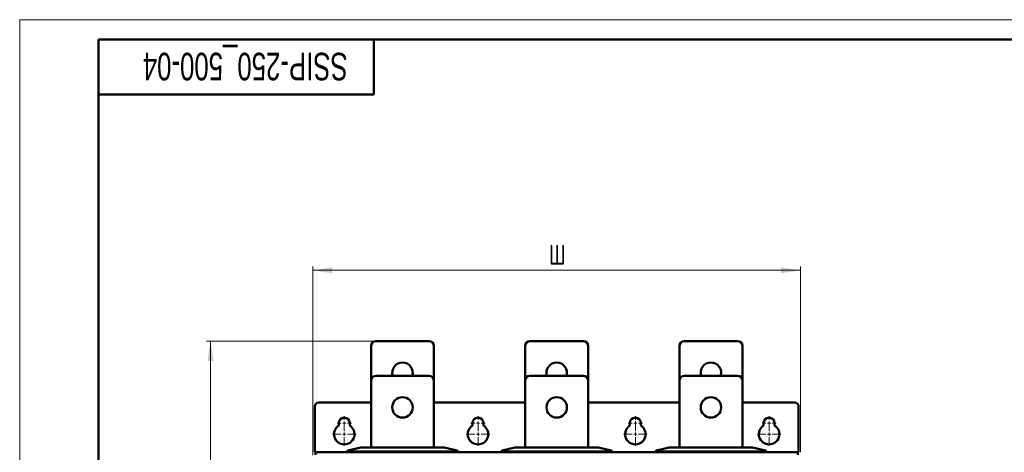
# Model space of a CAD drawing. Header units: millimetres. Extents: x 0 to 594, y 0 to 420.
# Tile 11 of 13: x 0 to 250, y 310 to 420. Entities that reach past the tile are written whole.
import ezdxf

# ---------------------------------------------------------------- set-up
doc = ezdxf.new("R2010")
doc.units = ezdxf.units.MM
doc.layers.add('ОСЕВЫЕ', color=7, linetype='Continuous')
doc.styles.add('SLDTEXTSTYLE0', font='TXT', dxfattribs={"width": 0.7, "bigfont": 'bigfont'})
doc.styles.add('SLDTEXTSTYLE1', font='TXT', dxfattribs={"width": 0.7})
doc.dimstyles.new('SLDDIMSTYLE0', dxfattribs={"dimtxt": 5, "dimasz": 5, "dimexe": 0, "dimexo": 0.0625, "dimgap": 1.25, "dimtad": 2, "dimdec": 1, "dimlfac": 2.5, "dimrnd": 1e-09, "dimzin": 12, "dimdsep": 46, "dimtxsty": 'SLDTEXTSTYLE1', "dimsah": 1, "dimcen": 0.09, "dimadec": 0, "dimazin": 3, "dimtfac": 1, "dimtdec": 3, "dimtofl": 0, "dimtmove": 0, "dimatfit": 3, "dimfxl": 0, "dimfrac": 2, "dimtolj": 1, "dimtzin": 12, "dimarcsym": 0})

# ---------------------------------------------------------------- blocks, each defined once
blk = doc.blocks.new('_D')
at = {"color": 7, "linetype": 'Continuous', "lineweight": 0}
for p, q in [((74.5, 309.43), (74.5, 357.39)), ((74.5, 356.39), (198.48, 356.39)), ((198.48, 310.2), (198.48, 357.39))]:
    blk.add_line(p, q, dxfattribs=at)
at = {"color": 7, "linetype": 'Continuous', "lineweight": 18}
for points in [[(74.5, 356.39), (79.5, 355.62), (79.5, 357.15)], [(198.48, 356.39), (193.48, 357.15), (193.48, 355.62)]]:
    blk.add_solid(points, dxfattribs=at)
at = {"color": 7, "linetype": 'Continuous', "lineweight": 18, "insert": (134.53, 362.83), "char_height": 5, "attachment_point": 1, "style": 'SLDTEXTSTYLE0'}
blk.add_mtext('Ш', dxfattribs=at)
blk = doc.blocks.new('_D_1')
at = {"color": 7, "linetype": 'Continuous', "lineweight": 0}
for p, q in [((90.49, 338.39), (47.5, 338.39)), ((48.5, 114.39), (48.5, 338.39)), ((90.49, 114.39), (47.5, 114.39))]:
    blk.add_line(p, q, dxfattribs=at)
at = {"color": 7, "linetype": 'Continuous', "lineweight": 18}
for points in [[(48.5, 338.39), (47.73, 333.39), (49.27, 333.39)], [(48.5, 114.39), (49.27, 119.39), (47.73, 119.39)]]:
    blk.add_solid(points, dxfattribs=at)
at = {"color": 7, "linetype": 'Continuous', "lineweight": 18, "insert": (42.05, 224.78), "char_height": 5, "attachment_point": 1, "rotation": 90, "style": 'SLDTEXTSTYLE0'}
blk.add_mtext('В', dxfattribs=at)
blk = doc.blocks.new('SW_CENTERMARKSYMBOL_0')
at = {"color": 0, "linetype": 'Continuous', "lineweight": 18}
for p, q in [((-0.8, 0), (-1.8, 0)), ((0, 0), (-0.4, 0)), ((0, 0.8), (0, 1.8)), ((0, 0), (0, 0.4)), ((0, 0), (0, -0.4)), ((0, 0), (0.4, 0)), ((0.8, 0), (1.8, 0)), ((0, -0.8), (0, -1.8))]:
    blk.add_line(p, q, dxfattribs=at)
blk = doc.blocks.new('SW_CENTERMARKSYMBOL_1')
at = {"color": 0, "linetype": 'Continuous', "lineweight": 18}
for p, q in [((0, 0.8), (0, 3)), ((-0.8, 0), (-3, 0)), ((0, 0), (-0.4, 0)), ((0, 0), (0, 0.4)), ((0, 0), (0, -0.4)), ((0, 0), (0.4, 0)), ((0.8, 0), (3, 0)), ((0, -0.8), (0, -3))]:
    blk.add_line(p, q, dxfattribs=at)
blk = doc.blocks.new('SW_CENTERMARKSYMBOL_2')
at = {"color": 0, "linetype": 'Continuous', "lineweight": 18}
for p, q in [((-0.8, 0), (-1.8, 0)), ((0, 0), (-0.4, 0)), ((0, 0.8), (0, 1.8)), ((0, 0), (0, 0.4)), ((0, 0), (0, -0.4)), ((0, 0), (0.4, 0)), ((0.8, 0), (1.8, 0)), ((0, -0.8), (0, -1.8))]:
    blk.add_line(p, q, dxfattribs=at)
blk = doc.blocks.new('SW_CENTERMARKSYMBOL_3')
at = {"color": 0, "linetype": 'Continuous', "lineweight": 18}
for p, q in [((0, 0.8), (0, 3)), ((-0.8, 0), (-3, 0)), ((0, 0), (-0.4, 0)), ((0, 0), (0, 0.4)), ((0, 0), (0, -0.4)), ((0, 0), (0.4, 0)), ((0.8, 0), (3, 0)), ((0, -0.8), (0, -3))]:
    blk.add_line(p, q, dxfattribs=at)
blk = doc.blocks.new('SW_CENTERMARKSYMBOL_4')
at = {"color": 0, "linetype": 'Continuous', "lineweight": 18}
for p, q in [((-0.8, 0), (-1.8, 0)), ((0, 0), (-0.4, 0)), ((0, 0.8), (0, 1.8)), ((0, 0), (0, 0.4)), ((0, 0), (0, -0.4)), ((0, 0), (0.4, 0)), ((0.8, 0), (1.8, 0)), ((0, -0.8), (0, -1.8))]:
    blk.add_line(p, q, dxfattribs=at)
blk = doc.blocks.new('SW_CENTERMARKSYMBOL_5')
at = {"color": 0, "linetype": 'Continuous', "lineweight": 18}
for p, q in [((0, 0.8), (0, 3)), ((-0.8, 0), (-3, 0)), ((0, 0), (-0.4, 0)), ((0, 0), (0, 0.4)), ((0, 0), (0, -0.4)), ((0, 0), (0.4, 0)), ((0.8, 0), (3, 0)), ((0, -0.8), (0, -3))]:
    blk.add_line(p, q, dxfattribs=at)
blk = doc.blocks.new('SW_CENTERMARKSYMBOL_6')
at = {"color": 0, "linetype": 'Continuous', "lineweight": 18}
for p, q in [((-0.8, 0), (-1.8, 0)), ((0, 0), (-0.4, 0)), ((0, 0.8), (0, 1.8)), ((0, 0), (0, 0.4)), ((0, 0), (0, -0.4)), ((0, 0), (0.4, 0)), ((0.8, 0), (1.8, 0)), ((0, -0.8), (0, -1.8))]:
    blk.add_line(p, q, dxfattribs=at)
blk = doc.blocks.new('SW_CENTERMARKSYMBOL_7')
at = {"color": 0, "linetype": 'Continuous', "lineweight": 18}
for p, q in [((0, 0.8), (0, 3)), ((-0.8, 0), (-3, 0)), ((0, 0), (-0.4, 0)), ((0, 0), (0, 0.4)), ((0, 0), (0, -0.4)), ((0, 0), (0.4, 0)), ((0.8, 0), (3, 0)), ((0, -0.8), (0, -3))]:
    blk.add_line(p, q, dxfattribs=at)

msp = doc.modelspace()

# ---------------------------------------------------------------- linework, layer by layer
at = {"color": 7, "linetype": 'Continuous', "lineweight": 50}
for p, q in [((589, 415), (20, 415)), ((20, 415), (20, 5)), ((90, 401), (90, 415)), ((20, 401), (90, 401)), ((104.099, 338.385), (90.499, 338.385)), ((143.299, 338.385), (129.699, 338.385)), ((182.499, 338.385), (168.899, 338.385)), ((89.299, 337.185), (89.299, 328.385)), ((105.299, 328.385), (105.299, 337.185)), ((128.499, 337.185), (128.499, 328.385)), ((144.499, 328.385), (144.499, 337.185)), ((167.699, 337.185), (167.699, 328.385)), ((183.699, 328.385), (183.699, 337.185)), ((89.299, 328.385), (89.299, 311.385)), ((104.099, 329.585), (90.499, 329.585)), ((105.299, 311.385), (105.299, 328.385)), ((128.499, 328.385), (128.499, 311.385)), ((143.299, 329.585), (129.699, 329.585)), ((144.499, 311.385), (144.499, 328.385)), ((167.699, 328.385), (167.699, 311.385)), ((182.499, 329.585), (168.899, 329.585)), ((183.699, 311.385), (183.699, 328.385)), ((74.999, 321.785), (74.999, 310.185)), ((89.299, 322.785), (75.999, 322.785)), ((128.499, 322.785), (105.299, 322.785)), ((167.699, 322.785), (144.499, 322.785)), ((196.999, 322.785), (183.699, 322.785)), ((197.999, 310.185), (197.999, 321.785)), ((81.099, 316.976), (81.099, 317.585)), ((83.899, 317.585), (83.899, 316.976)), ((115.099, 316.976), (115.099, 317.585)), ((117.899, 317.585), (117.899, 316.976)), ((155.099, 316.976), (155.099, 317.585)), ((157.899, 317.585), (157.899, 316.976)), ((189.099, 316.976), (189.099, 317.585)), ((191.899, 317.585), (191.899, 316.976)), ((83.299, 310.538), (83.299, 310.185)), ((86.692, 311.384), (83.433, 310.617)), ((107.892, 311.385), (86.706, 311.385)), ((111.165, 310.617), (107.906, 311.384)), ((111.299, 310.185), (111.299, 310.538)), ((122.499, 310.538), (122.499, 310.185)), ((125.892, 311.384), (122.633, 310.617)), ((147.092, 311.385), (125.906, 311.385)), ((150.365, 310.617), (147.106, 311.384)), ((150.499, 310.185), (150.499, 310.538)), ((161.699, 310.538), (161.699, 310.185)), ((165.092, 311.384), (161.833, 310.617)), ((186.292, 311.385), (165.106, 311.385)), ((189.565, 310.617), (186.306, 311.384)), ((189.699, 310.185), (189.699, 310.538)), ((75.262, 310.185), (74.999, 310.185)), ((197.736, 310.185), (75.262, 310.185)), ((95.81, 310.185), (95.81, 310.225)), ((95.949, 310.225), (95.81, 310.225)), ((95.949, 310.185), (95.949, 310.225)), ((96.033, 310.185), (96.033, 310.225)), ((98.477, 310.225), (97.15, 310.225)), ((98.477, 310.185), (98.477, 310.225)), ((135.288, 310.185), (135.288, 310.225)), ((135.399, 310.185), (135.399, 310.225)), ((135.483, 310.225), (135.399, 310.225)), ((135.483, 310.185), (135.483, 310.225)), ((135.72, 310.185), (135.72, 310.225)), ((136.481, 310.185), (136.481, 310.225)), ((137.621, 310.185), (137.621, 310.225)), ((137.677, 310.185), (137.677, 310.225)), ((174.321, 310.185), (174.321, 310.225)), ((174.508, 310.225), (174.321, 310.225)), ((174.508, 310.185), (174.508, 310.225)), ((176.722, 310.225), (174.508, 310.225)), ((176.722, 310.185), (176.722, 310.225)), ((176.933, 310.225), (176.722, 310.225)), ((176.933, 310.185), (176.933, 310.225)), ((197.999, 310.185), (197.736, 310.185))]:
    msp.add_line(p, q, dxfattribs=at)
at = {"color": 9, "linetype": 'Continuous', "lineweight": 18}
for p, q in [((83.447, 310.617), (86.706, 311.384)), ((110.899, 310.595), (83.699, 310.595)), ((83.699, 310.536), (83.699, 310.595)), ((83.699, 310.536), (110.899, 310.536)), ((83.699, 310.185), (83.699, 310.536)), ((86.706, 311.385), (86.706, 311.384)), ((86.706, 311.384), (107.892, 311.384)), ((107.892, 311.384), (107.892, 311.385)), ((107.892, 311.384), (111.151, 310.617)), ((110.899, 310.595), (110.899, 310.536)), ((110.899, 310.536), (110.899, 310.185)), ((122.647, 310.617), (125.906, 311.384)), ((150.099, 310.595), (122.899, 310.595)), ((122.899, 310.536), (122.899, 310.595)), ((122.899, 310.185), (122.899, 310.536)), ((122.899, 310.536), (150.099, 310.536)), ((125.906, 311.385), (125.906, 311.384)), ((125.906, 311.384), (147.092, 311.384)), ((147.092, 311.384), (147.092, 311.385)), ((147.092, 311.384), (150.351, 310.617)), ((150.099, 310.595), (150.099, 310.536)), ((150.099, 310.536), (150.099, 310.185)), ((161.847, 310.617), (165.106, 311.384)), ((189.299, 310.595), (162.099, 310.595)), ((162.099, 310.536), (162.099, 310.595)), ((162.099, 310.185), (162.099, 310.536)), ((162.099, 310.536), (189.299, 310.536)), ((165.106, 311.385), (165.106, 311.384)), ((165.106, 311.384), (186.292, 311.384)), ((186.292, 311.384), (186.292, 311.385)), ((186.292, 311.384), (189.551, 310.617)), ((189.299, 310.595), (189.299, 310.536)), ((189.299, 310.536), (189.299, 310.185)), ((97.15, 310.225), (97.15, 310.185))]:
    msp.add_line(p, q, dxfattribs=at)
at = {"color": 7, "linetype": 'Continuous', "lineweight": 50, "flags": 128}
for points in [[(83.299, 310.538), (83.3, 310.548), (83.301, 310.55)], [(111.299, 310.538), (111.298, 310.548), (111.298, 310.55)], [(122.499, 310.538), (122.5, 310.548), (122.501, 310.55)], [(150.499, 310.538), (150.498, 310.548), (150.498, 310.55)], [(161.699, 310.538), (161.7, 310.548), (161.701, 310.55)], [(189.699, 310.538), (189.698, 310.548), (189.698, 310.55)]]:
    msp.add_lwpolyline(points, dxfattribs=at)
at = {"color": 7, "linetype": 'Continuous', "lineweight": 50}
for centre in [(97.299, 321.585), (136.499, 321.585), (175.699, 321.585)]:
    msp.add_circle(centre, 2.6, dxfattribs=at)
for centre, radius, start, end in [((90.499, 337.185), 1.2, 90, 180), ((104.099, 337.185), 1.2, 0, 90), ((129.699, 337.185), 1.2, 90, 180), ((143.299, 337.185), 1.2, 0, 90), ((168.899, 337.185), 1.2, 90, 180), ((182.499, 337.185), 1.2, 360, 90), ((97.299, 330.385), 2.6, 90, 197.92021), ((97.299, 330.385), 2.6, 342.07979, 90), ((136.499, 330.385), 2.6, 90, 197.92021), ((136.499, 330.385), 2.6, 342.07979, 90), ((175.699, 330.385), 2.6, 90, 197.92021), ((175.699, 330.385), 2.6, 342.07979, 90), ((90.499, 328.385), 1.2, 90, 180), ((104.099, 328.385), 1.2, 0, 90), ((129.699, 328.385), 1.2, 90, 180), ((143.299, 328.385), 1.2, 0, 90), ((168.899, 328.385), 1.2, 90, 180), ((182.499, 328.385), 1.2, 0, 90), ((75.999, 321.785), 1, 90, 180), ((196.999, 321.785), 1, 0, 90), ((82.499, 317.585), 1.4, 0, 180), ((116.499, 317.585), 1.4, 0, 180), ((156.499, 317.585), 1.4, 360, 180), ((190.499, 317.585), 1.4, 0, 180), ((82.499, 314.785), 2.6, 122.57897, 57.42103), ((116.499, 314.785), 2.6, 122.57897, 57.42103), ((156.499, 314.785), 2.6, 122.57897, 57.42103), ((190.499, 314.785), 2.6, 122.57897, 57.42103), ((83.359, 310.538), 0.06, 103.24052, 131.47514), ((86.706, 311.325), 0.06, 90, 103.24052), ((107.892, 311.325), 0.06, 76.75948, 90), ((111.239, 310.538), 0.06, 48.52486, 76.75948), ((122.559, 310.538), 0.06, 103.24052, 131.47514), ((125.906, 311.325), 0.06, 90, 103.24052), ((147.092, 311.325), 0.06, 76.75948, 90), ((150.439, 310.538), 0.06, 48.52486, 76.75948), ((161.759, 310.538), 0.06, 103.24052, 131.47514), ((165.106, 311.325), 0.06, 90, 103.24052), ((186.292, 311.325), 0.06, 76.75948, 90), ((189.639, 310.538), 0.06, 48.52486, 76.75948)]:
    msp.add_arc(centre, radius, start, end, dxfattribs=at)
at = {"color": 9, "linetype": 'Continuous', "lineweight": 18}
for centre, start, end in [((83.441, 310.582), 80.4945, 103.08834), ((86.7, 311.349), 80.4945, 103.08834), ((107.898, 311.349), 76.91166, 99.5055), ((111.157, 310.582), 76.91166, 99.5055), ((122.641, 310.582), 80.4945, 103.08834), ((125.9, 311.349), 80.4945, 103.08834), ((147.098, 311.349), 76.91166, 99.5055), ((150.357, 310.582), 76.91166, 99.5055), ((161.841, 310.582), 80.4945, 103.08834), ((165.1, 311.349), 80.4945, 103.08834), ((186.298, 311.349), 76.91166, 99.5055), ((189.557, 310.582), 76.91166, 99.5055)]:
    msp.add_arc(centre, 0.0351, start, end, dxfattribs=at)
for points, knots in [([(83.403, 310.558), (83.372, 310.552), (83.313, 310.54), (83.304, 310.539), (83.299, 310.538)], [0, 0, 0, 0, 0.5129599, 1, 1, 1, 1]), ([(83.447, 310.617), (83.444, 310.616), (83.437, 310.615), (83.427, 310.608), (83.416, 310.597), (83.406, 310.579), (83.404, 310.565), (83.403, 310.558)], [0, 0, 0, 0, 0.15991661, 0.29686011, 0.50072617, 0.76819842, 1, 1, 1, 1]), ([(83.699, 310.536), (83.673, 310.536), (83.619, 310.537), (83.54, 310.541), (83.465, 310.548), (83.424, 310.555), (83.403, 310.558)], [0, 0, 0, 0, 0.2376854, 0.4834146, 0.7374427, 1, 1, 1, 1]), ([(83.699, 310.595), (83.676, 310.595), (83.628, 310.596), (83.561, 310.6), (83.498, 310.607), (83.464, 310.614), (83.447, 310.617)], [0, 0, 0, 0, 0.2483064, 0.4985086, 0.7480251, 1, 1, 1, 1]), ([(111.151, 310.617), (111.134, 310.614), (111.101, 310.607), (111.038, 310.6), (110.97, 310.596), (110.923, 310.595), (110.899, 310.595)], [0, 0, 0, 0, 0.2504587, 0.5014238, 0.7501947, 1, 1, 1, 1]), ([(111.196, 310.558), (111.175, 310.555), (111.134, 310.548), (111.059, 310.541), (110.98, 310.537), (110.926, 310.536), (110.899, 310.536)], [0, 0, 0, 0, 0.2625573, 0.5165854, 0.7623146, 1, 1, 1, 1]), ([(111.165, 310.617), (111.17, 310.615), (111.18, 310.611), (111.19, 310.596), (111.197, 310.579), (111.196, 310.565), (111.196, 310.558)], [0, 0, 0, 0, 0.2789206, 0.4999496, 0.7576925, 1, 1, 1, 1]), ([(111.299, 310.538), (111.295, 310.539), (111.285, 310.54), (111.226, 310.552), (111.196, 310.558)], [0, 0, 0, 0, 0.4870401, 1, 1, 1, 1]), ([(122.603, 310.558), (122.572, 310.552), (122.513, 310.54), (122.504, 310.539), (122.499, 310.538)], [0, 0, 0, 0, 0.5129599, 1, 1, 1, 1]), ([(122.647, 310.617), (122.644, 310.616), (122.637, 310.615), (122.627, 310.608), (122.616, 310.597), (122.606, 310.579), (122.604, 310.565), (122.603, 310.558)], [0, 0, 0, 0, 0.1599166, 0.2968601, 0.5007262, 0.7681984, 1, 1, 1, 1]), ([(122.899, 310.536), (122.873, 310.536), (122.819, 310.537), (122.74, 310.541), (122.665, 310.548), (122.624, 310.555), (122.603, 310.558)], [0, 0, 0, 0, 0.2376854, 0.4834146, 0.7374427, 1, 1, 1, 1]), ([(122.899, 310.595), (122.876, 310.595), (122.828, 310.596), (122.761, 310.6), (122.698, 310.607), (122.664, 310.614), (122.647, 310.617)], [0, 0, 0, 0, 0.24830638, 0.49850856, 0.74802512, 1, 1, 1, 1]), ([(150.351, 310.617), (150.334, 310.614), (150.301, 310.607), (150.238, 310.6), (150.17, 310.596), (150.123, 310.595), (150.099, 310.595)], [0, 0, 0, 0, 0.2504587, 0.5014238, 0.7501947, 1, 1, 1, 1]), ([(150.396, 310.558), (150.375, 310.555), (150.334, 310.548), (150.259, 310.541), (150.18, 310.537), (150.126, 310.536), (150.099, 310.536)], [0, 0, 0, 0, 0.26255734, 0.51658536, 0.76231457, 1, 1, 1, 1]), ([(150.365, 310.617), (150.37, 310.615), (150.38, 310.611), (150.39, 310.596), (150.397, 310.579), (150.396, 310.565), (150.396, 310.558)], [0, 0, 0, 0, 0.2789206, 0.4999496, 0.7576925, 1, 1, 1, 1]), ([(150.499, 310.538), (150.495, 310.539), (150.485, 310.54), (150.426, 310.552), (150.396, 310.558)], [0, 0, 0, 0, 0.4870401, 1, 1, 1, 1]), ([(161.803, 310.558), (161.772, 310.552), (161.713, 310.54), (161.704, 310.539), (161.699, 310.538)], [0, 0, 0, 0, 0.5129599, 1, 1, 1, 1]), ([(161.847, 310.617), (161.844, 310.616), (161.837, 310.615), (161.827, 310.608), (161.816, 310.597), (161.806, 310.579), (161.804, 310.565), (161.803, 310.558)], [0, 0, 0, 0, 0.1599166, 0.2968601, 0.5007262, 0.7681984, 1, 1, 1, 1]), ([(162.099, 310.536), (162.073, 310.536), (162.019, 310.537), (161.94, 310.541), (161.865, 310.548), (161.824, 310.555), (161.803, 310.558)], [0, 0, 0, 0, 0.2376854, 0.4834146, 0.7374427, 1, 1, 1, 1]), ([(162.099, 310.595), (162.076, 310.595), (162.028, 310.596), (161.961, 310.6), (161.898, 310.607), (161.864, 310.614), (161.847, 310.617)], [0, 0, 0, 0, 0.24830638, 0.49850856, 0.74802512, 1, 1, 1, 1]), ([(189.551, 310.617), (189.534, 310.614), (189.501, 310.607), (189.438, 310.6), (189.37, 310.596), (189.323, 310.595), (189.299, 310.595)], [0, 0, 0, 0, 0.2504587, 0.5014238, 0.7501947, 1, 1, 1, 1]), ([(189.596, 310.558), (189.575, 310.555), (189.534, 310.548), (189.459, 310.541), (189.38, 310.537), (189.326, 310.536), (189.299, 310.536)], [0, 0, 0, 0, 0.2625573, 0.5165854, 0.7623146, 1, 1, 1, 1]), ([(189.565, 310.617), (189.57, 310.615), (189.58, 310.611), (189.59, 310.596), (189.597, 310.579), (189.596, 310.565), (189.596, 310.558)], [0, 0, 0, 0, 0.2789206, 0.4999496, 0.7576925, 1, 1, 1, 1]), ([(189.699, 310.538), (189.695, 310.539), (189.685, 310.54), (189.626, 310.552), (189.596, 310.558)], [0, 0, 0, 0, 0.4870401, 1, 1, 1, 1])]:
    msp.add_open_spline(points, degree=3, knots=knots, dxfattribs=at)
at = {"color": 7, "linetype": 'Continuous', "lineweight": 50}
for points, knots in [([(83.328, 310.589), (83.323, 310.585), (83.315, 310.579), (83.306, 310.567), (83.301, 310.552), (83.301, 310.543), (83.301, 310.538)], [0, 0, 0, 0, 0.2500843, 0.504394, 0.7563133, 1, 1, 1, 1]), ([(83.433, 310.617), (83.408, 310.611), (83.358, 310.599), (83.35, 310.597), (83.345, 310.596)], [0, 0, 0, 0, 0.5016563, 1, 1, 1, 1]), ([(83.403, 310.558), (83.402, 310.565), (83.402, 310.579), (83.408, 310.596), (83.418, 310.611), (83.428, 310.615), (83.433, 310.617)], [0, 0, 0, 0, 0.2423312, 0.5000503, 0.721113, 1, 1, 1, 1]), ([(111.196, 310.558), (111.195, 310.565), (111.192, 310.579), (111.182, 310.597), (111.171, 310.608), (111.161, 310.615), (111.155, 310.616), (111.151, 310.617)], [0, 0, 0, 0, 0.231821, 0.4992739, 0.7031761, 0.840111, 1, 1, 1, 1]), ([(111.253, 310.596), (111.249, 310.597), (111.241, 310.599), (111.19, 310.611), (111.165, 310.617)], [0, 0, 0, 0, 0.4983437, 1, 1, 1, 1]), ([(111.297, 310.538), (111.297, 310.543), (111.297, 310.552), (111.292, 310.567), (111.283, 310.579), (111.275, 310.585), (111.271, 310.589)], [0, 0, 0, 0, 0.24368674, 0.49560601, 0.74991569, 1, 1, 1, 1]), ([(122.528, 310.589), (122.523, 310.585), (122.515, 310.579), (122.506, 310.567), (122.501, 310.552), (122.501, 310.543), (122.501, 310.538)], [0, 0, 0, 0, 0.2500843, 0.504394, 0.7563133, 1, 1, 1, 1]), ([(122.633, 310.617), (122.608, 310.611), (122.558, 310.599), (122.55, 310.597), (122.545, 310.596)], [0, 0, 0, 0, 0.5016563, 1, 1, 1, 1]), ([(122.603, 310.558), (122.602, 310.565), (122.602, 310.579), (122.608, 310.596), (122.618, 310.611), (122.628, 310.615), (122.633, 310.617)], [0, 0, 0, 0, 0.2423312, 0.5000503, 0.721113, 1, 1, 1, 1]), ([(150.396, 310.558), (150.395, 310.565), (150.392, 310.579), (150.382, 310.597), (150.371, 310.608), (150.361, 310.615), (150.355, 310.616), (150.351, 310.617)], [0, 0, 0, 0, 0.23182104, 0.49927394, 0.70317609, 0.84011101, 1, 1, 1, 1]), ([(150.453, 310.596), (150.449, 310.597), (150.441, 310.599), (150.39, 310.611), (150.365, 310.617)], [0, 0, 0, 0, 0.4983437, 1, 1, 1, 1]), ([(150.497, 310.538), (150.497, 310.543), (150.497, 310.552), (150.492, 310.567), (150.483, 310.579), (150.475, 310.585), (150.471, 310.589)], [0, 0, 0, 0, 0.2436867, 0.495606, 0.7499157, 1, 1, 1, 1]), ([(161.728, 310.589), (161.723, 310.585), (161.715, 310.579), (161.706, 310.567), (161.701, 310.552), (161.701, 310.543), (161.701, 310.538)], [0, 0, 0, 0, 0.2500843, 0.504394, 0.7563133, 1, 1, 1, 1]), ([(161.833, 310.617), (161.808, 310.611), (161.758, 310.599), (161.75, 310.597), (161.745, 310.596)], [0, 0, 0, 0, 0.5016563, 1, 1, 1, 1]), ([(161.803, 310.558), (161.802, 310.565), (161.802, 310.579), (161.808, 310.596), (161.818, 310.611), (161.828, 310.615), (161.833, 310.617)], [0, 0, 0, 0, 0.2423312, 0.5000503, 0.721113, 1, 1, 1, 1]), ([(189.596, 310.558), (189.595, 310.565), (189.592, 310.579), (189.582, 310.597), (189.571, 310.608), (189.561, 310.615), (189.555, 310.616), (189.551, 310.617)], [0, 0, 0, 0, 0.231821, 0.4992739, 0.7031761, 0.840111, 1, 1, 1, 1]), ([(189.653, 310.596), (189.649, 310.597), (189.641, 310.599), (189.59, 310.611), (189.565, 310.617)], [0, 0, 0, 0, 0.4983437, 1, 1, 1, 1]), ([(189.697, 310.538), (189.697, 310.543), (189.697, 310.552), (189.692, 310.567), (189.683, 310.579), (189.675, 310.585), (189.671, 310.589)], [0, 0, 0, 0, 0.2436867, 0.495606, 0.7499157, 1, 1, 1, 1]), ([(96.033, 310.225), (96.024, 310.225), (95.998, 310.225), (95.969, 310.225), (95.949, 310.225)], [0, 0, 0, 0, 0.3313234, 1, 1, 1, 1]), ([(135.72, 310.225), (135.693, 310.225), (135.639, 310.225), (135.567, 310.225), (135.516, 310.225), (135.493, 310.225), (135.483, 310.225)], [0, 0, 0, 0, 0.2608467, 0.5252365, 0.7752996, 1, 1, 1, 1])]:
    msp.add_open_spline(points, degree=3, knots=knots, dxfattribs=at)
for points in [[(75.262, 310.185), (75.255, 310.175), (75.241, 310.154), (75.221, 309.997), (75.2, 309.772), (75.186, 309.594), (75.179, 309.505)], [(197.819, 309.505), (197.812, 309.594), (197.799, 309.772), (197.778, 309.997), (197.757, 310.154), (197.743, 310.175), (197.736, 310.185)]]:
    msp.add_open_spline(points, degree=3, dxfattribs=at)
at = {"layer": 'ОСЕВЫЕ', "lineweight": 18}
for q in [(594, 420), (0, 0)]:
    msp.add_line((0, 420), q, dxfattribs=at)

# ---------------------------------------------------------------- block references
at = {"color": 7, "linetype": 'Continuous', "lineweight": 0}
for name, p in [('SW_CENTERMARKSYMBOL_0', (82.499, 317.585)), ('SW_CENTERMARKSYMBOL_2', (116.499, 317.585)), ('SW_CENTERMARKSYMBOL_4', (156.499, 317.585)), ('SW_CENTERMARKSYMBOL_6', (190.499, 317.585)), ('SW_CENTERMARKSYMBOL_1', (82.499, 314.785)), ('SW_CENTERMARKSYMBOL_3', (116.499, 314.785)), ('SW_CENTERMARKSYMBOL_5', (156.499, 314.785)), ('SW_CENTERMARKSYMBOL_7', (190.499, 314.785))]:
    msp.add_blockref(name, p, dxfattribs=at)

# ---------------------------------------------------------------- texts
at = {"color": 7, "linetype": 'Continuous', "lineweight": 0, "insert": (57.329, 404.618), "char_height": 7, "attachment_point": 2, "rotation": 180, "style": 'SLDTEXTSTYLE1'}
msp.add_mtext('SSIP-250_500-04', dxfattribs=at)

# ---------------------------------------------------------------- dimensions: what is measured, and where the dimension line sits
at = {"color": 7, "linetype": 'Continuous', "lineweight": 18}
dim = msp.add_linear_dim(base=(198.479, 356.385), p1=(74.499, 309.422), p2=(198.479, 310.185), text='Ш', dimstyle='SLDDIMSTYLE0', dxfattribs=at)
dim.commit()
dim.dimension.update_dxf_attribs({"geometry": '_D', "text_midpoint": (136.489, 356.385), "dimtype": 160})
dim = msp.add_linear_dim(base=(48.499, 338.385), p1=(90.499, 114.385), p2=(90.499, 338.385), angle=90, text='В', dimstyle='SLDDIMSTYLE0', dxfattribs=at)
dim.commit()
dim.dimension.update_dxf_attribs({"geometry": '_D_1', "text_midpoint": (48.499, 226.385), "dimtype": 160})

doc.saveas('drawing.dxf')
